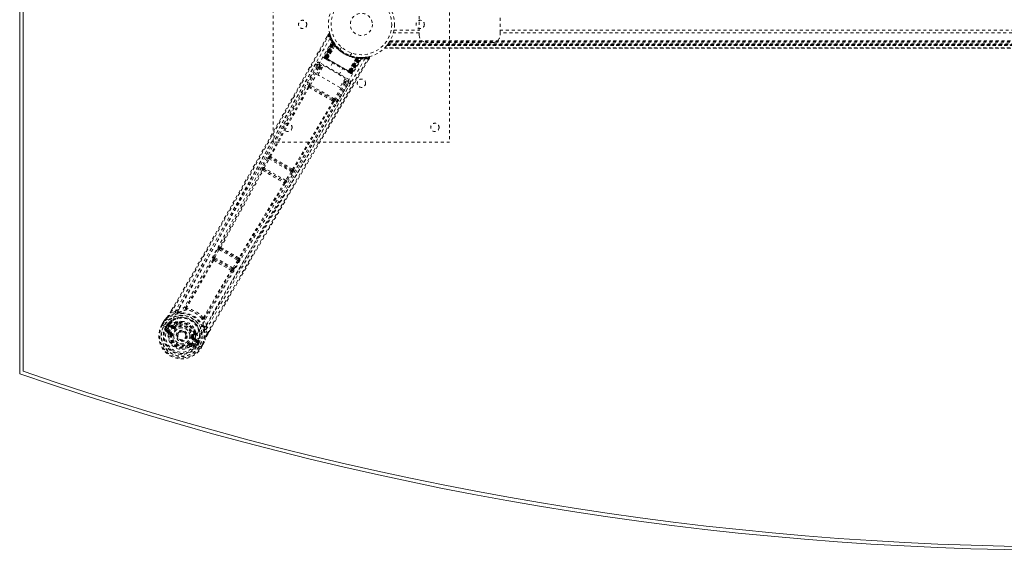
# Model space of a CAD drawing. Header units: inches. Extents: x 7.1 to 78.6, y 22.7 to 58.4.
# Tile 1 of 5: x 7.1 to 40.6, y 22.7 to 40.7. Entities that reach past the tile are written whole.
import ezdxf

# ---------------------------------------------------------------- set-up
doc = ezdxf.new("R2010")
doc.units = ezdxf.units.IN
doc.header["$MEASUREMENT"] = 0
doc.linetypes.add('SLD-Dashed', pattern=[0.075, 0.05, -0.025])
doc.linetypes.add('SLD-Solid', pattern=[0])

msp = doc.modelspace()

# ---------------------------------------------------------------- linework, layer by layer
at = {"color": 7, "linetype": 'SLD-Solid', "lineweight": 15}
for p, q in [((7.09, 28.682), (7.09, 52.432)), ((7.208, 28.767), (7.208, 52.348)), ((7.208, 52.348), (7.208, 28.767))]:
    msp.add_line(p, q, dxfattribs=at)
at = {"color": 7, "linetype": 'SLD-Dashed', "lineweight": 0}
for p, q in [((15.715, 36.557), (15.715, 44.557)), ((21.715, 44.557), (21.715, 36.557)), ((20.68, 40.839), (20.68, 40.276)), ((23.43, 40.276), (23.43, 40.839)), ((17.587, 40.217), (17.546, 40.144)), ((20.68, 40.276), (19.805, 40.276)), ((19.823, 40.36), (20.68, 40.36)), ((20.68, 40.192), (20.68, 40.276)), ((23.43, 40.36), (62.25, 40.36)), ((62.25, 40.276), (23.43, 40.276)), ((23.43, 40.276), (23.43, 40.192)), ((17.444, 39.448), (17.729, 39.983)), ((17.456, 39.442), (17.736, 39.97)), ((17.749, 39.954), (17.472, 39.428)), ((17.472, 39.433), (17.747, 39.951)), ((17.756, 39.912), (17.478, 39.429)), ((17.482, 39.426), (17.759, 39.907)), ((17.49, 39.422), (17.765, 39.899)), ((17.767, 39.895), (17.493, 39.42)), ((17.776, 39.882), (17.506, 39.413)), ((17.509, 39.411), (17.779, 39.879)), ((17.529, 39.399), (17.789, 39.886)), ((17.79, 39.885), (17.531, 39.398)), ((17.736, 39.999), (17.728, 40.012)), ((17.736, 39.97), (17.729, 39.983)), ((17.787, 39.917), (17.747, 39.98)), ((17.789, 39.886), (17.747, 39.951)), ((17.756, 39.912), (17.78, 39.928)), ((17.759, 39.907), (17.756, 39.912)), ((17.759, 39.907), (17.783, 39.923)), ((17.765, 39.899), (17.788, 39.916)), ((17.767, 39.895), (17.791, 39.912)), ((17.776, 39.882), (17.8, 39.899)), ((17.779, 39.879), (17.802, 39.896)), ((17.78, 39.928), (17.783, 39.923)), ((17.788, 39.916), (17.787, 39.917)), ((17.791, 39.912), (17.788, 39.916)), ((17.789, 39.886), (17.79, 39.885)), ((17.8, 39.899), (17.802, 39.896)), ((17.83, 39.859), (17.828, 39.861)), ((66.08, 39.863), (19.6, 39.863)), ((66.077, 39.867), (19.604, 39.867)), ((19.605, 39.869), (66.076, 39.869)), ((19.607, 39.871), (66.074, 39.871)), ((19.623, 39.893), (66.057, 39.893)), ((19.668, 39.959), (66.013, 39.959)), ((19.683, 39.984), (65.997, 39.984)), ((19.694, 40.002), (65.987, 40.002)), ((23.18, 39.942), (20.93, 39.942)), ((17.555, 39.383), (17.813, 39.839)), ((17.814, 39.837), (17.557, 39.383)), ((17.814, 39.837), (17.813, 39.839)), ((18.037, 39.782), (17.989, 39.699)), ((17.989, 39.699), (17.991, 39.697)), ((18.037, 39.782), (18.039, 39.781)), ((18.335, 39.499), (18.383, 39.582)), ((19.5, 39.752), (66.181, 39.752)), ((66.18, 39.752), (19.501, 39.752)), ((19.502, 39.752), (66.179, 39.752)), ((66.167, 39.764), (19.513, 39.764)), ((19.588, 39.847), (19.584, 39.842)), ((66.097, 39.842), (19.584, 39.842)), ((19.584, 39.842), (66.097, 39.842)), ((19.588, 39.847), (66.093, 39.847)), ((19.591, 39.851), (19.589, 39.848)), ((19.589, 39.848), (66.092, 39.848)), ((66.09, 39.851), (19.591, 39.851)), ((19.591, 39.851), (66.09, 39.851)), ((17.223, 39.199), (17.211, 39.186)), ((17.216, 39.192), (17.211, 39.184)), ((17.273, 39.203), (17.401, 39.129)), ((18.293, 38.683), (17.303, 39.255)), ((17.444, 39.448), (17.456, 39.442)), ((17.453, 39.411), (17.456, 39.408)), ((17.457, 39.407), (17.457, 39.407)), ((17.464, 39.404), (17.468, 39.401)), ((17.467, 39.402), (17.476, 39.397)), ((17.472, 39.433), (17.529, 39.399)), ((17.476, 39.397), (17.479, 39.395)), ((18.353, 38.924), (17.482, 39.426)), ((17.483, 39.392), (17.541, 39.359)), ((17.493, 39.42), (18.342, 38.93)), ((17.506, 39.413), (17.509, 39.411)), ((18.326, 38.939), (17.509, 39.411)), ((17.531, 39.398), (17.529, 39.399)), ((17.555, 39.383), (17.557, 39.383)), ((17.734, 39.248), (17.618, 39.046)), ((18.278, 38.967), (18.543, 39.417)), ((18.545, 39.417), (18.279, 38.965)), ((18.304, 38.952), (18.596, 39.42)), ((18.598, 39.419), (18.305, 38.951)), ((18.596, 39.407), (18.326, 38.939)), ((18.329, 38.937), (18.6, 39.407)), ((18.342, 38.93), (18.616, 39.405)), ((18.621, 39.405), (18.345, 38.928)), ((18.63, 39.404), (18.353, 38.924)), ((18.357, 38.921), (18.636, 39.404)), ((18.359, 38.916), (18.675, 39.419)), ((18.363, 38.918), (18.674, 39.416)), ((18.379, 38.909), (18.696, 39.416)), ((18.39, 38.902), (18.712, 39.416)), ((18.545, 39.417), (18.543, 39.417)), ((18.556, 39.441), (18.553, 39.442)), ((18.599, 39.436), (18.596, 39.407)), ((18.596, 39.42), (18.598, 39.419)), ((18.674, 39.416), (18.598, 39.419)), ((18.603, 39.435), (18.6, 39.407)), ((18.603, 39.435), (18.632, 39.433)), ((18.618, 39.434), (18.616, 39.405)), ((18.623, 39.434), (18.618, 39.434)), ((18.623, 39.434), (18.621, 39.405)), ((18.625, 39.433), (18.624, 39.434)), ((18.7, 39.43), (18.625, 39.433)), ((18.632, 39.433), (18.63, 39.404)), ((18.636, 39.404), (18.63, 39.404)), ((18.632, 39.433), (18.638, 39.433)), ((18.638, 39.433), (18.636, 39.404)), ((18.638, 39.433), (18.647, 39.432)), ((18.665, 39.414), (18.661, 39.418)), ((18.712, 39.416), (18.696, 39.416)), ((18.736, 39.43), (18.721, 39.43)), ((18.813, 39.434), (18.742, 39.432)), ((18.953, 39.455), (18.824, 39.436)), ((18.941, 39.337), (18.985, 39.41)), ((18.985, 39.411), (18.959, 39.426)), ((17.21, 39.183), (16.809, 38.474)), ((17.263, 39.09), (16.939, 38.515)), ((16.978, 38.493), (17.302, 39.068)), ((17.211, 39.184), (17.21, 39.182)), ((17.236, 38.844), (17.419, 39.161)), ((17.35, 39.04), (17.302, 39.068)), ((17.372, 39.079), (17.324, 39.107)), ((17.419, 39.161), (18.165, 38.73)), ((17.955, 38.851), (18.072, 39.053)), ((18.265, 38.941), (18.323, 38.908)), ((18.278, 38.967), (18.279, 38.965)), ((18.305, 38.951), (18.304, 38.952)), ((18.305, 38.951), (18.363, 38.918)), ((18.326, 38.939), (18.329, 38.937)), ((18.327, 38.905), (18.33, 38.903)), ((18.338, 38.899), (18.342, 38.897)), ((18.342, 38.897), (18.343, 38.898)), ((18.348, 38.893), (18.348, 38.893)), ((18.349, 38.892), (18.353, 38.891)), ((18.379, 38.909), (18.39, 38.902)), ((17.982, 38.413), (17.236, 38.844)), ((18.132, 38.589), (17.796, 38.021)), ((18.171, 38.566), (17.835, 37.998)), ((17.864, 37.865), (18.277, 38.566)), ((18.165, 38.73), (17.982, 38.413)), ((18.096, 38.61), (18.132, 38.589)), ((18.118, 38.649), (18.155, 38.628)), ((18.147, 38.698), (18.263, 38.631)), ((18.277, 38.566), (18.278, 38.568)), ((18.278, 38.568), (18.283, 38.576)), ((18.28, 38.569), (18.285, 38.586)), ((16.931, 38.416), (16.973, 38.391)), ((17.005, 38.427), (16.964, 38.45)), ((17.796, 38.021), (16.978, 38.493)), ((17.725, 38.011), (17.005, 38.427)), ((17.711, 37.965), (17.753, 37.941)), ((17.767, 37.987), (17.725, 38.011)), ((21.715, 36.557), (15.715, 36.557)), ((15.536, 36.01), (15.369, 35.699)), ((15.408, 35.678), (15.575, 35.989)), ((15.575, 35.989), (16.329, 35.553)), ((15.593, 36.083), (15.587, 36.084)), ((15.604, 36.024), (15.61, 36.023)), ((16.345, 35.596), (15.604, 36.024)), ((15.335, 35.615), (15.336, 35.614)), ((15.397, 35.632), (15.397, 35.632)), ((15.397, 35.632), (16.109, 35.221)), ((16.143, 35.254), (15.408, 35.678)), ((16.329, 35.553), (16.143, 35.254)), ((16.367, 35.53), (16.181, 35.23)), ((16.341, 35.601), (16.345, 35.596)), ((16.406, 35.611), (16.402, 35.617)), ((16.109, 35.221), (16.109, 35.221)), ((16.124, 35.159), (16.125, 35.159)), ((13.835, 32.925), (13.691, 32.651)), ((13.73, 32.631), (13.874, 32.904)), ((13.874, 32.904), (14.508, 32.538)), ((13.901, 32.995), (13.888, 32.998)), ((13.905, 32.938), (13.918, 32.935)), ((14.522, 32.582), (13.905, 32.938)), ((13.662, 32.564), (13.662, 32.563)), ((13.691, 32.651), (13.676, 32.621)), ((13.724, 32.582), (13.723, 32.583)), ((13.723, 32.583), (14.305, 32.247)), ((14.343, 32.277), (13.73, 32.631)), ((14.508, 32.538), (14.343, 32.277)), ((14.546, 32.514), (14.381, 32.253)), ((14.513, 32.592), (14.522, 32.582)), ((14.573, 32.607), (14.582, 32.597)), ((14.305, 32.247), (14.304, 32.247)), ((14.319, 32.184), (14.32, 32.184)), ((14.381, 32.253), (14.362, 32.225)), ((12.211, 30.766), (12.256, 30.843)), ((12.257, 30.843), (12.213, 30.766)), ((12.379, 30.804), (12.486, 30.871)), ((12.379, 30.804), (12.238, 30.752)), ((11.925, 30.355), (11.983, 30.456)), ((11.984, 30.455), (11.925, 30.353)), ((11.925, 30.355), (11.928, 30.353)), ((11.928, 30.353), (11.974, 30.326)), ((12.009, 30.441), (11.951, 30.341)), ((11.974, 30.326), (11.994, 30.315)), ((11.986, 30.459), (11.983, 30.456)), ((11.994, 30.315), (11.999, 30.312)), ((11.999, 30.312), (12.129, 30.237)), ((12.041, 30.149), (12.133, 30.069)), ((12.056, 30.28), (12.092, 30.343)), ((12.056, 30.28), (12.056, 30.28)), ((12.117, 30.327), (12.082, 30.266)), ((12.087, 30.263), (12.082, 30.266)), ((12.176, 30.089), (12.086, 30.165)), ((12.086, 30.165), (12.187, 30.107)), ((12.126, 30.33), (12.087, 30.263)), ((12.092, 30.343), (12.093, 30.343)), ((12.117, 30.327), (12.093, 30.343)), ((12.101, 30.191), (12.202, 30.133)), ((12.118, 30.327), (12.132, 30.341)), ((12.132, 30.341), (12.126, 30.33)), ((12.13, 30.237), (12.129, 30.237)), ((12.154, 30.361), (12.15, 30.359)), ((12.263, 30.238), (12.15, 30.303)), ((12.154, 30.361), (12.169, 30.365)), ((12.165, 30.329), (12.29, 30.286)), ((12.278, 30.264), (12.165, 30.329)), ((12.169, 30.365), (12.169, 30.365)), ((12.169, 30.365), (12.169, 30.365)), ((12.279, 30.326), (12.169, 30.365)), ((12.29, 30.286), (12.278, 30.264)), ((12.346, 30.287), (12.358, 30.294)), ((12.358, 30.294), (12.376, 30.271)), ((12.434, 30.421), (12.423, 30.402)), ((12.452, 30.405), (12.441, 30.386)), ((12.454, 30.442), (12.473, 30.451)), ((13.441, 30.32), (13.437, 30.193)), ((13.462, 30.045), (13.437, 30.193)), ((12.176, 30.089), (12.187, 30.107)), ((12.206, 30.021), (12.207, 30.031)), ((12.23, 30.018), (12.206, 30.021)), ((12.464, 30.042), (12.468, 30.049)), ((12.468, 30.049), (12.476, 30.062)), ((12.976, 29.924), (13.005, 29.92)), ((13.005, 29.92), (13.006, 29.907)), ((13.117, 29.745), (13.005, 29.81)), ((13.033, 29.857), (13.02, 29.836)), ((13.132, 29.771), (13.02, 29.836)), ((13.033, 29.857), (13.132, 29.771)), ((13.044, 30.038), (13.055, 30.057)), ((13.078, 30.05), (13.067, 30.031)), ((13.162, 29.792), (13.073, 29.868)), ((13.084, 30.098), (13.086, 30.078)), ((13.487, 30.03), (13.537, 30.118)), ((13.487, 30.029), (13.538, 30.117)), ((12.845, 29.653), (12.831, 29.672)), ((12.853, 29.658), (12.845, 29.653)), ((12.881, 29.605), (12.845, 29.653)), ((12.919, 29.66), (12.929, 29.678)), ((13.03, 29.62), (12.919, 29.66)), ((12.923, 29.612), (13.038, 29.573)), ((12.929, 29.678), (13.03, 29.62)), ((12.944, 29.704), (13.045, 29.646)), ((13.071, 29.694), (13.201, 29.619)), ((13.153, 29.737), (13.114, 29.669)), ((13.114, 29.669), (13.119, 29.667)), ((13.119, 29.667), (13.154, 29.728)), ((13.181, 29.714), (13.145, 29.652)), ((13.159, 29.748), (13.153, 29.737)), ((13.154, 29.729), (13.159, 29.748)), ((13.181, 29.715), (13.154, 29.728)), ((13.162, 29.792), (13.165, 29.778)), ((13.166, 29.772), (13.165, 29.777)), ((13.181, 29.715), (13.181, 29.714)), ((13.201, 29.619), (13.206, 29.616)), ((13.206, 29.616), (13.226, 29.604)), ((13.226, 29.604), (13.271, 29.577)), ((13.25, 29.591), (13.307, 29.691)), ((13.271, 29.577), (13.275, 29.575)), ((13.274, 29.575), (13.332, 29.677)), ((13.275, 29.575), (13.333, 29.677)), ((13.333, 29.677), (13.335, 29.68))]:
    msp.add_line(p, q, dxfattribs=at)
at = {"color": 7, "linetype": 'SLD-Dashed', "lineweight": 0, "flags": 128}
for points in [[(12.238, 30.752), (12.608, 31.391), (12.998, 32.067), (13.407, 32.781), (13.837, 33.532), (14.232, 34.224), (14.642, 34.945), (14.736, 35.111), (14.831, 35.278), (14.926, 35.447), (14.992, 35.563), (15.056, 35.676), (15.123, 35.794), (15.192, 35.917), (15.416, 36.312), (15.664, 36.751), (15.937, 37.235), (16.11, 37.541), (16.293, 37.865), (16.491, 38.215), (16.676, 38.543), (16.917, 38.97), (17.131, 39.349), (17.319, 39.681), (17.48, 39.966), (17.614, 40.202)], [(12.256, 30.843), (13.568, 33.12), (14.912, 35.483), (16.25, 37.85), (17.587, 40.217)], [(17.587, 40.217), (17.588, 40.217), (17.589, 40.216), (17.595, 40.213), (17.603, 40.208), (17.608, 40.205), (17.614, 40.203)], [(17.639, 40.211), (17.635, 40.217), (17.629, 40.224), (17.622, 40.228), (17.615, 40.231), (17.607, 40.231), (17.6, 40.229), (17.594, 40.225), (17.589, 40.219)], [(17.614, 40.203), (17.624, 40.206), (17.634, 40.209), (17.64, 40.211), (17.642, 40.212)], [(19.823, 40.364), (19.823, 40.361), (19.823, 40.36)], [(17.643, 40.077), (16.853, 38.697), (16.074, 37.311), (15.307, 35.922), (14.549, 34.532), (13.955, 33.444), (13.357, 32.362), (12.75, 31.291), (12.13, 30.237)], [(17.732, 40.002), (17.732, 39.989), (17.729, 39.975)], [(17.732, 39.988), (17.73, 39.983), (17.729, 39.982)], [(17.75, 39.958), (17.748, 39.953), (17.747, 39.951)], [(17.756, 39.964), (17.76, 39.958), (17.78, 39.928)], [(17.159, 39.216), (16.974, 38.888), (16.763, 38.515), (16.533, 38.106), (16.324, 37.736), (16.214, 37.542), (16.105, 37.348), (15.995, 37.154), (15.871, 36.934), (15.746, 36.712), (15.624, 36.497), (15.377, 36.058), (15.146, 35.651), (14.934, 35.275), (14.725, 34.907), (14.484, 34.481), (14.068, 33.75), (13.648, 33.013), (13.213, 32.251), (12.787, 31.511), (12.379, 30.804)], [(18.713, 39.395), (17.914, 38.025), (17.104, 36.662), (16.285, 35.308), (15.46, 33.961), (14.814, 32.906), (14.176, 31.85), (13.554, 30.791), (12.954, 29.727)], [(18.835, 39.389), (18.035, 38.014), (17.224, 36.647), (16.405, 35.288), (15.581, 33.937), (14.935, 32.878), (14.297, 31.819), (13.673, 30.759), (13.07, 29.694)], [(13.462, 30.045), (13.868, 30.75), (14.293, 31.485), (14.737, 32.249), (15.141, 32.942), (15.403, 33.389), (15.677, 33.857), (15.964, 34.345), (16.249, 34.831), (16.497, 35.251), (16.825, 35.809), (17.175, 36.402), (17.545, 37.03), (17.889, 37.612), (18.959, 39.426)], [(13.538, 30.117), (14.849, 32.382), (16.222, 34.725), (17.604, 37.07), (18.985, 39.411)], [(17.303, 39.255), (17.292, 39.235), (17.282, 39.219), (17.276, 39.207), (17.273, 39.203)], [(17.324, 39.107), (17.279, 39.166), (17.273, 39.203)], [(17.478, 39.429), (17.465, 39.436), (17.454, 39.443), (17.447, 39.447), (17.444, 39.448)], [(17.456, 39.442), (17.459, 39.44), (17.466, 39.436), (17.477, 39.429), (17.49, 39.422)], [(17.472, 39.433), (17.469, 39.426), (17.469, 39.424)], [(17.469, 39.401), (17.469, 39.401), (17.47, 39.4), (17.472, 39.4), (17.476, 39.398)], [(17.506, 39.413), (17.499, 39.417), (17.492, 39.421), (17.486, 39.424), (17.481, 39.427), (17.476, 39.43), (17.473, 39.431), (17.472, 39.432), (17.472, 39.433)], [(17.482, 39.393), (17.483, 39.392), (17.484, 39.392)], [(17.531, 39.398), (17.529, 39.388), (17.53, 39.377)], [(17.555, 39.383), (17.535, 39.378), (17.53, 39.377)], [(17.543, 39.358), (17.721, 39.255), (17.903, 39.15), (18.084, 39.045), (18.263, 38.942)], [(17.557, 39.383), (17.736, 39.28), (17.917, 39.175), (18.099, 39.07), (18.278, 38.967)], [(18.982, 39.412), (18.984, 39.42), (18.985, 39.428), (18.984, 39.436), (18.981, 39.443), (18.976, 39.45), (18.97, 39.454), (18.963, 39.456), (18.955, 39.455)], [(17.211, 39.186), (15.644, 36.409), (14.072, 33.636), (12.486, 30.871)], [(17.211, 39.186), (17.217, 39.149), (17.263, 39.09)], [(17.302, 39.068), (17.288, 39.076), (17.276, 39.083), (17.267, 39.088), (17.263, 39.09)], [(17.324, 39.107), (17.324, 39.106), (17.322, 39.104), (17.32, 39.1), (17.317, 39.095), (17.314, 39.089), (17.31, 39.083), (17.306, 39.076), (17.302, 39.068)], [(18.279, 38.965), (18.284, 38.945), (18.286, 38.941)], [(18.286, 38.941), (18.296, 38.945), (18.304, 38.952)], [(18.363, 38.918), (18.363, 38.918), (18.361, 38.919), (18.358, 38.921), (18.354, 38.923), (18.349, 38.926), (18.343, 38.93), (18.336, 38.933), (18.329, 38.937)], [(18.33, 38.903), (18.333, 38.902), (18.336, 38.9), (18.338, 38.899), (18.338, 38.899)], [(18.331, 38.905), (18.334, 38.902), (18.336, 38.901), (18.337, 38.9), (18.337, 38.9)], [(18.345, 38.928), (18.358, 38.921), (18.368, 38.915), (18.376, 38.91), (18.379, 38.909)], [(18.39, 38.902), (18.388, 38.903), (18.381, 38.908), (18.37, 38.914), (18.357, 38.921)], [(13.437, 30.193), (13.807, 30.834), (14.194, 31.502), (14.598, 32.196), (14.984, 32.857), (15.376, 33.526), (15.769, 34.196), (16.153, 34.847), (16.521, 35.472), (16.864, 36.054), (17.249, 36.705), (17.61, 37.317), (17.964, 37.917), (18.331, 38.539)], [(13.441, 30.32), (15.043, 33.075), (16.659, 35.823), (18.28, 38.569)], [(18.155, 38.628), (18.154, 38.627), (18.153, 38.624), (18.151, 38.621), (18.148, 38.616), (18.145, 38.61), (18.141, 38.603), (18.137, 38.596), (18.132, 38.589)], [(18.171, 38.566), (18.167, 38.568), (18.158, 38.573), (18.146, 38.581), (18.132, 38.589)], [(18.263, 38.631), (18.229, 38.618), (18.155, 38.628)], [(18.171, 38.566), (18.245, 38.556), (18.276, 38.568)], [(18.263, 38.631), (18.266, 38.636), (18.273, 38.647), (18.282, 38.664), (18.293, 38.683)], [(16.903, 38.434), (16.244, 37.26), (15.593, 36.083)], [(15.621, 36.064), (16.272, 37.242), (16.931, 38.416)], [(16.978, 38.493), (16.964, 38.501), (16.952, 38.508), (16.943, 38.513), (16.939, 38.515)], [(17.711, 37.965), (17.527, 38.071), (17.342, 38.178), (17.156, 38.285), (16.973, 38.391)], [(17.725, 38.011), (17.548, 38.113), (17.37, 38.216), (17.187, 38.322), (17.005, 38.427)], [(17.753, 37.941), (17.065, 36.784), (16.371, 35.632)], [(17.782, 37.926), (17.095, 36.769), (16.402, 35.617)], [(17.767, 37.987), (17.779, 37.975), (17.785, 37.963)], [(17.835, 37.998), (17.831, 38), (17.822, 38.005), (17.81, 38.013), (17.796, 38.021)], [(16.081, 37.094), (15.385, 35.828), (14.631, 34.44), (14.039, 33.353), (13.444, 32.273), (12.838, 31.204), (12.217, 30.152)], [(15.575, 35.989), (15.568, 35.993), (15.561, 35.996), (15.554, 36), (15.549, 36.003), (15.544, 36.006), (15.54, 36.008), (15.537, 36.009), (15.536, 36.01)], [(15.336, 35.614), (14.618, 34.302), (13.901, 32.995)], [(13.93, 32.973), (14.647, 34.281), (15.364, 35.595)], [(15.369, 35.699), (15.354, 35.669), (15.353, 35.667)], [(15.408, 35.678), (15.401, 35.682), (15.394, 35.686), (15.388, 35.689), (15.382, 35.692), (15.377, 35.695), (15.373, 35.697), (15.37, 35.698), (15.369, 35.699)], [(16.367, 35.53), (16.366, 35.531), (16.363, 35.532), (16.359, 35.535), (16.354, 35.538), (16.349, 35.541), (16.343, 35.545), (16.336, 35.549), (16.329, 35.553)], [(16.093, 35.174), (15.314, 33.896), (14.54, 32.621)], [(16.13, 35.178), (16.13, 35.176), (16.124, 35.159)], [(16.181, 35.23), (16.18, 35.231), (16.177, 35.233), (16.173, 35.235), (16.169, 35.238), (16.163, 35.241), (16.157, 35.245), (16.15, 35.249), (16.143, 35.254)], [(16.181, 35.23), (16.163, 35.202), (16.162, 35.2)], [(16.124, 35.159), (15.346, 33.881), (14.573, 32.607)], [(13.874, 32.904), (13.867, 32.908), (13.86, 32.911), (13.854, 32.915), (13.848, 32.918), (13.843, 32.92), (13.839, 32.922), (13.836, 32.924), (13.835, 32.925)], [(13.874, 32.904), (13.878, 32.912), (13.882, 32.919), (13.891, 32.93), (13.899, 32.937), (13.905, 32.938)], [(13.662, 32.564), (13.206, 31.751), (12.742, 30.946)], [(13.691, 32.541), (13.234, 31.728), (12.77, 30.923)], [(13.73, 32.631), (13.723, 32.634), (13.716, 32.638), (13.71, 32.641), (13.704, 32.644), (13.699, 32.647), (13.695, 32.649), (13.692, 32.65), (13.691, 32.651)], [(14.522, 32.582), (14.524, 32.576), (14.522, 32.566), (14.517, 32.552), (14.513, 32.545), (14.508, 32.538)], [(14.546, 32.514), (14.544, 32.515), (14.541, 32.517), (14.538, 32.519), (14.533, 32.522), (14.527, 32.526), (14.521, 32.53), (14.515, 32.534), (14.508, 32.538)], [(13.344, 30.591), (13.81, 31.396), (14.285, 32.198)], [(14.319, 32.184), (13.844, 31.383), (13.379, 30.579)], [(14.343, 32.277), (14.338, 32.27), (14.333, 32.263), (14.322, 32.253), (14.312, 32.247), (14.308, 32.246), (14.306, 32.247), (14.305, 32.247)], [(14.381, 32.253), (14.377, 32.256), (14.368, 32.261), (14.356, 32.269), (14.343, 32.277)], [(12.736, 30.94), (12.608, 30.914), (12.486, 30.871)], [(12.736, 30.94), (12.732, 30.93), (12.732, 30.92), (12.734, 30.912), (12.739, 30.905), (12.746, 30.901), (12.755, 30.901), (12.764, 30.903), (12.773, 30.908)], [(12.77, 30.923), (12.769, 30.921), (12.768, 30.919), (12.769, 30.915), (12.773, 30.908)], [(11.983, 30.456), (12.042, 30.532), (12.093, 30.589)], [(12.1, 30.597), (12.047, 30.538), (11.986, 30.459)], [(12.1, 30.597), (12.096, 30.594), (12.093, 30.589)], [(12.395, 30.748), (12.246, 30.691), (12.1, 30.597)], [(12.238, 30.752), (12.233, 30.755), (12.227, 30.758), (12.222, 30.761), (12.218, 30.763), (12.214, 30.765), (12.212, 30.766), (12.211, 30.766), (12.211, 30.766)], [(12.542, 30.782), (12.535, 30.78), (12.522, 30.777)], [(13.33, 30.586), (13.338, 30.587), (13.342, 30.588), (13.343, 30.589), (13.344, 30.591)], [(13.33, 30.586), (13.33, 30.576), (13.333, 30.567), (13.338, 30.56), (13.344, 30.556), (13.353, 30.555), (13.361, 30.557), (13.369, 30.562), (13.376, 30.57)], [(13.441, 30.32), (13.418, 30.447), (13.376, 30.57)], [(11.951, 30.341), (11.945, 30.344), (11.94, 30.347), (11.935, 30.35), (11.931, 30.352), (11.928, 30.353), (11.925, 30.355), (11.924, 30.355), (11.925, 30.355)], [(11.983, 30.456), (11.983, 30.456), (11.984, 30.455), (11.986, 30.454), (11.989, 30.452), (11.993, 30.45), (11.998, 30.447), (12.004, 30.444), (12.009, 30.441)], [(11.986, 30.459), (11.986, 30.459), (11.988, 30.458), (11.99, 30.456), (11.993, 30.453), (11.997, 30.451), (12.001, 30.448), (12.005, 30.444), (12.009, 30.441)], [(12.055, 30.197), (12.078, 30.199), (12.101, 30.191)], [(12.082, 30.266), (12.079, 30.267), (12.073, 30.271), (12.065, 30.275), (12.056, 30.28)], [(12.101, 30.191), (12.098, 30.186), (12.095, 30.181), (12.092, 30.177), (12.09, 30.173), (12.088, 30.17), (12.087, 30.167), (12.086, 30.166), (12.086, 30.165)], [(12.117, 30.327), (12.118, 30.327), (12.118, 30.327)], [(12.15, 30.303), (12.136, 30.315), (12.126, 30.33)], [(12.165, 30.329), (12.165, 30.328), (12.164, 30.327), (12.163, 30.324), (12.161, 30.321), (12.158, 30.317), (12.156, 30.313), (12.153, 30.308), (12.15, 30.303)], [(12.954, 29.727), (12.91, 29.662), (12.853, 29.608), (12.784, 29.567), (12.707, 29.541), (12.625, 29.531), (12.542, 29.537), (12.461, 29.558), (12.385, 29.593), (12.316, 29.641), (12.258, 29.701), (12.211, 29.77), (12.179, 29.846), (12.163, 29.925), (12.164, 30.005), (12.182, 30.082), (12.216, 30.152)], [(12.263, 30.238), (12.265, 30.243), (12.268, 30.248), (12.271, 30.252), (12.273, 30.256), (12.275, 30.26), (12.276, 30.262), (12.277, 30.264), (12.278, 30.264)], [(12.314, 30.332), (12.294, 30.324), (12.279, 30.326)], [(12.423, 30.402), (12.371, 30.374), (12.314, 30.332)], [(12.394, 30.247), (12.391, 30.251), (12.387, 30.256), (12.384, 30.26), (12.381, 30.263), (12.379, 30.266), (12.377, 30.268), (12.376, 30.27), (12.376, 30.271)], [(12.625, 30.463), (12.568, 30.465), (12.473, 30.451)], [(13.084, 30.098), (13.049, 30.188), (13.018, 30.236)], [(13.342, 30.303), (13.338, 30.316), (13.336, 30.324)], [(13.38, 30.179), (13.406, 30.022), (13.397, 29.849)], [(12.202, 30.133), (12.199, 30.128), (12.196, 30.123), (12.193, 30.118), (12.191, 30.115), (12.189, 30.111), (12.188, 30.109), (12.187, 30.107), (12.187, 30.107)], [(12.26, 30.015), (12.254, 30.015), (12.249, 30.016), (12.244, 30.017), (12.239, 30.017), (12.236, 30.018), (12.233, 30.018), (12.231, 30.018), (12.23, 30.018)], [(12.947, 29.928), (12.952, 29.927), (12.958, 29.926), (12.963, 29.926), (12.967, 29.925), (12.971, 29.924), (12.974, 29.924), (12.976, 29.924), (12.976, 29.924)], [(13.005, 29.92), (13.013, 29.986), (13.012, 30.041)], [(13.005, 29.81), (13.008, 29.815), (13.011, 29.819), (13.013, 29.824), (13.016, 29.828), (13.017, 29.831), (13.019, 29.833), (13.02, 29.835), (13.02, 29.836)], [(13.067, 30.031), (13.068, 29.971), (13.06, 29.901)], [(13.06, 29.901), (13.063, 29.879), (13.073, 29.868)], [(13.333, 29.677), (13.369, 29.765), (13.393, 29.838)], [(13.335, 29.68), (13.369, 29.762), (13.397, 29.849)], [(13.393, 29.838), (13.396, 29.843), (13.397, 29.849)], [(13.487, 30.029), (13.488, 30.029), (13.487, 30.03), (13.485, 30.031), (13.482, 30.033), (13.478, 30.036), (13.473, 30.039), (13.468, 30.042), (13.462, 30.045)], [(12.813, 29.696), (12.816, 29.691), (12.819, 29.687), (12.823, 29.683), (12.825, 29.679), (12.828, 29.676), (12.829, 29.674), (12.83, 29.672), (12.831, 29.672)], [(12.944, 29.704), (12.941, 29.699), (12.939, 29.694), (12.936, 29.69), (12.934, 29.686), (12.932, 29.683), (12.93, 29.68), (12.93, 29.679), (12.929, 29.678)], [(13.03, 29.62), (13.03, 29.62), (13.031, 29.622), (13.033, 29.624), (13.035, 29.628), (13.037, 29.631), (13.039, 29.636), (13.042, 29.641), (13.045, 29.646)], [(13.045, 29.646), (13.063, 29.63), (13.073, 29.609)], [(13.117, 29.745), (13.12, 29.75), (13.123, 29.755), (13.126, 29.759), (13.128, 29.763), (13.13, 29.766), (13.131, 29.769), (13.132, 29.77), (13.132, 29.771)], [(13.153, 29.737), (13.135, 29.738), (13.117, 29.745)], [(13.154, 29.729), (13.154, 29.728), (13.154, 29.728)], [(13.275, 29.575), (13.275, 29.575), (13.274, 29.576), (13.272, 29.577), (13.269, 29.579), (13.265, 29.581), (13.261, 29.584), (13.255, 29.588), (13.25, 29.591)], [(13.335, 29.68), (13.334, 29.681), (13.332, 29.681), (13.33, 29.682), (13.326, 29.684), (13.322, 29.685), (13.317, 29.687), (13.312, 29.689), (13.307, 29.691)], [(13.307, 29.691), (13.313, 29.688), (13.318, 29.685), (13.323, 29.682), (13.327, 29.68), (13.33, 29.678), (13.332, 29.677), (13.333, 29.676), (13.333, 29.677)]]:
    msp.add_lwpolyline(points, dxfattribs=at)
at = {"color": 7, "linetype": 'SLD-Dashed', "lineweight": 0}
for centre, radius in [((18.715, 40.557), 1.125), ((18.715, 40.557), 1.03), ((18.715, 40.557), 0.375), ((16.715, 40.557), 0.14), ((20.715, 40.557), 0.14), ((18.715, 38.557), 0.141), ((16.215, 37.057), 0.141), ((21.215, 37.057), 0.141), ((12.603, 29.971), 0.7), ((12.603, 29.971), 0.69), ((12.603, 29.971), 0.623), ((12.603, 29.971), 0.32), ((12.603, 29.971), 0.275), ((12.603, 29.971), 0.188), ((12.603, 29.971), 0.156), ((12.603, 29.971), 0.142), ((12.603, 29.971), 0.14), ((12.603, 29.971), 0.138)]:
    msp.add_circle(centre, radius, dxfattribs=at)
for centre, radius, start, end in [((17.614, 40.203), 0.03, 17.8488, 150.5298), ((18.728, 40.59), 1.2, 198.106, 205.335), ((18.715, 40.558), 1.158, 197.8714, 282.1369), ((18.708, 40.554), 1.119, 197.8923, 205.3649), ((20.93, 40.192), 0.25, 180, 270), ((23.18, 40.192), 0.25, 270, 360), ((151.815, -37.756), 155.003, 149.90233, 151.10005), ((17.669, 40.062), 0.03, 25.9261, 149.737), ((18.821, 40.768), 1.366, 210.4188, 215.5465), ((18.716, 40.558), 1.128, 205.3443, 210.4722), ((17.739, 39.943), 0.0429, 84.1705, 132.9903), ((18.731, 40.585), 1.19, 210.8799, 269.12), ((17.702, 39.998), 0.03, 331.987, 28.9253), ((18.75, 40.577), 1.167, 208.9446, 209.7943), ((17.667, 39.976), 0.0707, 1.4541, 28.8917), ((18.521, 40.245), 0.834, 198.2483, 203.5361), ((18.737, 40.572), 1.156, 209.9276, 213.9533), ((17.71, 39.984), 0.0299, 331.9096, 29.6979), ((18.582, 40.48), 0.974, 209.6422, 212.5023), ((18.5, 40.234), 0.808, 199.0828, 204.4609), ((18.715, 40.557), 1.128, 210.4734, 269.5266), ((17.721, 39.965), 0.03, 346.8686, 31.2468), ((17.721, 39.965), 0.0299, 331.811, 30.7402), ((18.714, 40.556), 1.125, 210.776, 215.7123), ((18.503, 40.231), 0.806, 200.3442, 205.6393), ((18.715, 40.556), 1.155, 214.2141, 265.7859), ((18.715, 40.556), 1.155, 214.9105, 265.0895), ((18.715, 40.556), 1.155, 215.8866, 264.1134), ((17.763, 39.901), 0.0297, 331.4767, 34.4842), ((17.763, 39.899), 0.0297, 331.4762, 34.556), ((18.455, 40.192), 0.733, 204.7564, 208.767), ((17.798, 39.867), 0.0311, 298.3238, 349.646), ((17.797, 39.868), 0.0345, 298.9606, 345.1551), ((18.332, 40.86), 1.613, 321.3051, 322.2089), ((18.758, 40.526), 1.072, 322.1633, 323.8511), ((18.716, 40.557), 1.124, 322.2613, 329.3855), ((18.697, 40.526), 1.12, 217.9256, 262.0745), ((18.717, 40.555), 1.122, 314.3071, 315.1815), ((17.251, 39.164), 0.105, 59.9149, 150.6379), ((15.759, 36.705), 2.875, 59.6434, 60.8393), ((17.251, 39.164), 0.045, 60.0223, 127.9877), ((17.471, 39.434), 0.03, 151.9891, 240.0024), ((17.472, 39.434), 0.0305, 152.359, 219.3771), ((17.482, 39.428), 0.03, 151.9832, 216.5656), ((17.483, 39.429), 0.0315, 207.953, 240.6799), ((17.426, 39.299), 0.113, 70.0678, 74.0084), ((18.187, 39.016), 0.821, 149.7704, 151.6389), ((17.498, 39.418), 0.03, 151.9304, 239.9361), ((17.833, 39.216), 0.409, 149.0014, 153.059), ((17.852, 39.205), 0.423, 149.0463, 152.969), ((17.856, 39.203), 0.423, 149.0461, 152.9691), ((17.882, 39.187), 0.439, 149.0714, 152.8487), ((17.89, 39.183), 0.445, 149.0955, 152.8245), ((17.556, 39.385), 0.0299, 151.805, 239.8072), ((17.556, 39.381), 0.0265, 188.3637, 239.3818), ((18.577, 39.417), 0.0345, 134.8287, 181.0503), ((18.576, 39.418), 0.031, 130.2212, 181.6934), ((18.529, 40.149), 0.733, 271.2394, 275.2435), ((18.692, 40.299), 0.868, 263.5576, 265.483), ((18.621, 39.404), 0.0297, 85.4518, 148.5212), ((18.623, 39.404), 0.0297, 85.5277, 148.523), ((18.538, 40.217), 0.812, 274.3826, 279.6348), ((18.604, 39.327), 0.109, 61.2506, 90.4784), ((18.543, 40.207), 0.806, 275.5317, 280.9228), ((18.541, 40.238), 0.839, 276.4803, 281.7349), ((18.622, 39.294), 0.137, 59.4081, 83.5136), ((18.7, 39.4), 0.0299, 89.2508, 148.1949), ((18.721, 39.4), 0.0299, 90.2993, 148.1004), ((18.716, 40.271), 0.841, 268.7967, 270.3458), ((18.715, 40.557), 1.128, 269.5268, 274.6573), ((18.671, 39.405), 0.0429, 347.0123, 35.8235), ((18.737, 39.4), 0.03, 91.078, 148.0143), ((18.845, 40.752), 1.364, 264.4492, 269.5851), ((18.716, 40.55), 1.12, 274.6371, 282.1027), ((18.809, 39.404), 0.03, 330.2579, 94.079), ((18.737, 40.59), 1.206, 274.6776, 281.8747), ((18.959, 39.426), 0.03, 329.4662, 102.1552), ((18.895, 39.427), 0.0641, 358.6853, 25.7235), ((17.302, 39.068), 0.0451, 60.4254, 150.3587), ((18.276, 38.965), 0.0266, 240.8018, 291.4479), ((18.28, 38.967), 0.0299, 240.1856, 328.2068), ((17.939, 39.154), 0.443, 327.1727, 330.9188), ((17.943, 39.152), 0.442, 327.1638, 330.9176), ((18.336, 38.94), 0.0353, 231.8086, 320.6813), ((18.338, 38.934), 0.03, 240.0619, 328.0701), ((17.973, 39.135), 0.422, 327.0368, 330.968), ((17.599, 39.355), 0.86, 328.4319, 330.2162), ((17.997, 39.121), 0.406, 326.9191, 331.0023), ((18.354, 38.926), 0.0315, 239.3108, 272.3699), ((18.265, 38.806), 0.121, 45.9185, 49.5332), ((18.353, 38.925), 0.03, 263.5035, 328.0123), ((18.365, 38.918), 0.03, 240.0042, 328.0057), ((18.364, 38.919), 0.0305, 260.709, 327.6506), ((18.132, 38.589), 0.0451, 329.6191, 59.5703), ((18.241, 38.592), 0.045, 352.0087, 59.979), ((16.862, 36.078), 2.866, 59.1602, 60.3596), ((18.241, 38.592), 0.105, 329.3649, 60.0824), ((17.182, 38.359), 0.289, 147.3509, 165.0217), ((16.942, 38.41), 0.0456, 61.9227, 149.0028), ((17.054, 38.643), 0.258, 234.2231, 241.5545), ((16.999, 38.384), 0.075, 118.0029, 154.808), ((17.041, 38.448), 0.0772, 144.5316, 178.3888), ((17.034, 38.368), 0.0652, 116.4357, 159.4401), ((17.66, 38.007), 0.0652, 320.5354, 3.5538), ((17.691, 37.985), 0.0757, 325.357, 1.8308), ((17.888, 38.162), 0.258, 238.4468, 245.7712), ((17.726, 38.053), 0.0773, 301.6194, 335.4635), ((17.578, 38.131), 0.289, 314.9816, 332.6476), ((17.75, 37.947), 0.0384, 327.0783, 25.3609), ((15.74, 35.924), 0.222, 133.6406, 157.1203), ((15.633, 35.971), 0.0601, 118.602, 163.0939), ((15.627, 36.063), 0.0451, 151.9434, 239.4429), ((15.633, 36.062), 0.0451, 151.9646, 239.4273), ((15.682, 36.185), 0.135, 228.8577, 243.2857), ((15.667, 36.03), 0.057, 142.6088, 186.4898), ((-0.544, 7.199), 33.042, 59.2678, 60.7322), ((-2.075, 4.548), 36.145, 59.3137, 60.6863), ((15.453, 35.605), 0.118, 147.9873, 175.3644), ((15.375, 35.593), 0.0451, 60.6307, 151.6294), ((15.375, 35.593), 0.0451, 60.6375, 151.6265), ((15.419, 35.705), 0.123, 227.6631, 243.6565), ((15.429, 35.57), 0.0697, 116.9366, 159.0794), ((32.508, 64.447), 33.562, 239.2811, 240.7189), ((15.459, 35.642), 0.0626, 144.4801, 188.4592), ((32.426, 64.304), 33.348, 239.2944, 240.7056), ((16.285, 35.595), 0.0601, 316.8908, 1.4082), ((16.319, 35.653), 0.0567, 293.3777, 337.5236), ((16.364, 35.64), 0.0451, 240.5771, 328.0305), ((16.367, 35.635), 0.0451, 240.5579, 328.0579), ((16.19, 35.664), 0.222, 322.8781, 346.3611), ((16.446, 35.745), 0.136, 236.7375, 251.115), ((16.039, 35.218), 0.0697, 320.9199, 3.0616), ((16.162, 35.278), 0.125, 236.4462, 252.2339), ((16.086, 35.279), 0.0626, 291.5386, 335.5223), ((16.087, 35.184), 0.0433, 352.7799, 60.2189), ((16.086, 35.182), 0.0451, 328.3764, 59.3657), ((16.058, 35.256), 0.118, 304.6432, 332.0161), ((13.989, 32.867), 0.165, 127.6299, 159.4089), ((13.928, 32.977), 0.0451, 152.4845, 239.1377), ((13.941, 32.974), 0.0451, 152.6065, 239.0988), ((13.97, 33.056), 0.092, 221.4697, 243.9854), ((13.979, 32.937), 0.0612, 143.9367, 181.5353), ((-2.228, 4.283), 32.888, 59.4019, 60.598), ((-4.283, 0.723), 37.038, 59.4554, 60.5443), ((13.755, 32.571), 0.0933, 147.5366, 184.1318), ((13.702, 32.542), 0.0451, 61.0458, 152.1507), ((13.702, 32.543), 0.0451, 61.0413, 152.1422), ((13.729, 32.62), 0.0879, 220.2454, 243.9516), ((13.772, 32.509), 0.0873, 123.1902, 158.1897), ((30.36, 60.727), 32.746, 239.3994, 240.6006), ((13.78, 32.599), 0.0588, 147.834, 196.6374), ((30.709, 61.332), 33.393, 239.4255, 240.5746), ((14.484, 32.645), 0.0608, 298.3057, 336.2201), ((14.535, 32.631), 0.0451, 240.896, 327.398), ((14.544, 32.621), 0.0451, 240.8623, 327.5126), ((14.591, 32.697), 0.0918, 236.0201, 258.5465), ((14.418, 32.619), 0.165, 320.5951, 352.3661), ((14.217, 32.252), 0.0872, 321.8018, 356.8174), ((14.335, 32.272), 0.089, 236.1835, 259.6187), ((14.281, 32.208), 0.0451, 327.8473, 58.9575), ((14.282, 32.208), 0.0451, 327.8539, 58.9607), ((14.279, 32.268), 0.0933, 295.8682, 332.4628), ((12.54, 30.843), 0.0608, 152.3849, 271.9696), ((12.917, 29.978), 0.888, 99.1308, 114.9707), ((12.79, 30.913), 0.0608, 153.6672, 256.5429), ((12.729, 30.953), 0.0143, 297.5574, 333.3292), ((12.806, 30.993), 0.0795, 216.053, 242.508), ((12.848, 30.886), 0.0786, 163.3246, 203.7409), ((12.596, 29.959), 0.965, 40.5264, 79.4747), ((12.633, 30.022), 0.844, 39.7729, 80.2274), ((12.603, 29.971), 0.787, 338.3239, 141.6761), ((12.603, 29.971), 0.758, 338.3238, 141.6762), ((11.157, 31.342), 1.202, 321.1861, 331.3433), ((12.603, 29.971), 0.632, 336.064, 143.9359), ((9.421, 33.116), 3.677, 316.7627, 319.9887), ((12.603, 29.971), 0.602, 336.2697, 143.7303), ((13.003, 30.96), 0.644, 194.0895, 199.261), ((12.945, 28.613), 2.204, 101.0583, 104.4311), ((13.273, 30.64), 0.0786, 276.2597, 316.6755), ((13.326, 30.604), 0.0608, 223.4572, 326.3322), ((12.452, 30.246), 0.888, 5.0314, 20.8674), ((13.387, 30.658), 0.0795, 237.4951, 263.9409), ((13.391, 30.571), 0.0143, 146.6113, 182.4895), ((12.603, 29.971), 0.78, 150, 329.4852), ((12.603, 29.971), 0.78, 150.5288, 329.4712), ((12.603, 29.971), 0.75, 150.4562, 329.5438), ((12.603, 29.971), 0.629, 150.5444, 329.4556), ((12.603, 29.971), 0.599, 150.5443, 329.4557), ((12.245, 30.119), 0.206, 157.661, 171.6532), ((12.07, 30.14), 0.0299, 58.0497, 162.1059), ((12.597, 29.96), 0.543, 149.3661, 330.6339), ((12.603, 29.971), 0.593, 150.5524, 157.6091), ((12.342, 30.368), 0.249, 211.7035, 239.8623), ((12.223, 30.27), 0.115, 129.6968, 142.2766), ((12.18, 30.356), 0.0305, 173.8281, 240.9611), ((12.44, 29.961), 0.491, 86.1263, 125.5136), ((12.388, 29.984), 0.44, 83.9345, 119.9017), ((12.322, 30.341), 0.119, 240.0006, 307.2259), ((12.305, 30.311), 0.0299, 150.9985, 238.949), ((12.322, 30.341), 0.089, 240, 307.226), ((12.316, 30.336), 0.0565, 241.9567, 301.5681), ((12.343, 30.321), 0.031, 160.1706, 298.1934), ((12.603, 29.971), 0.275, 359.9998, 180.0002), ((12.662, 29.942), 0.465, 115.8368, 130.7956), ((12.603, 29.971), 0.376, 352.774, 127.226), ((12.603, 29.971), 0.346, 352.774, 127.2259), ((12.451, 30.39), 0.0305, 155.6352, 286.0654), ((12.465, 30.431), 0.0504, 214.2288, 241.7452), ((12.475, 30.403), 0.0444, 117.3935, 155.0023), ((12.476, 30.45), 0.0507, 214.3319, 241.7395), ((12.598, 29.961), 0.453, 9.7484, 110.251), ((12.477, 30.393), 0.0371, 190.1671, 240.7335), ((12.48, 30.388), 0.0326, 102.1678, 148.355), ((12.606, 29.977), 0.411, 9.0118, 110.9883), ((12.51, 30.436), 0.0404, 157.2987, 202.7874), ((12.585, 29.939), 0.494, 16.9722, 103.0277), ((12.613, 29.987), 0.476, 31.4724, 88.5265), ((13.39, 30.352), 0.0608, 208.0287, 327.6195), ((11.258, 29.588), 2.203, 15.5676, 18.9429), ((13.26, 30.811), 0.643, 280.7376, 285.9144), ((12.162, 30.063), 0.0301, 61.4543, 167.6211), ((12.102, 30.035), 0.0455, 352.5376, 48.6378), ((12.603, 29.971), 0.459, 172.774, 307.226), ((12.001, 28.634), 1.403, 81.5622, 83.9854), ((12.136, 30.03), 0.0714, 0.3175, 55.2452), ((12.142, 30.03), 0.089, 352.774, 60), ((12.142, 30.03), 0.119, 352.7731, 60), ((12.603, 29.971), 0.4, 172.774, 307.226), ((12.603, 29.971), 0.376, 172.774, 307.226), ((12.603, 29.971), 0.346, 172.774, 307.2262), ((12.603, 29.971), 0.275, 179.9998, 0.0002), ((12.603, 29.971), 0.157, 35.1542, 80.0596), ((13.065, 29.913), 0.119, 172.773, 239.9997), ((13.065, 29.913), 0.089, 172.774, 240), ((13.036, 29.921), 0.031, 181.5921, 320.0515), ((13.063, 29.905), 0.0567, 178.2294, 237.9769), ((13.042, 30.048), 0.0305, 193.9313, 324.3704), ((13.031, 30.073), 0.0371, 239.2738, 289.8313), ((13.047, 29.883), 0.0299, 241.0442, 329.0077), ((13.071, 30.081), 0.0505, 238.2739, 265.7476), ((13.026, 30.073), 0.0326, 331.656, 17.8238), ((13.082, 30.1), 0.0506, 238.2475, 265.6815), ((13.052, 30.123), 0.0404, 277.2251, 322.6897), ((13.041, 30.075), 0.0444, 325.0094, 2.6877), ((12.723, 29.791), 0.439, 0.0689, 36.087), ((12.67, 29.823), 0.497, 354.8148, 33.6293), ((14.514, 29.404), 1.202, 148.6587, 158.8118), ((16.918, 28.788), 3.678, 160.0113, 163.2371), ((12.885, 29.601), 0.119, 60.0003, 127.2254), ((12.885, 29.601), 0.089, 60, 127.226), ((12.888, 29.596), 0.0715, 64.7814, 119.7585), ((12.909, 29.569), 0.0455, 71.3504, 127.4751), ((12.903, 29.635), 0.0301, 312.3443, 58.5811), ((13.075, 29.935), 0.242, 239.7355, 268.8254), ((13.016, 29.593), 0.0299, 317.8913, 61.9516), ((12.91, 29.735), 0.206, 308.3448, 322.3373), ((12.603, 29.971), 0.593, 322.3909, 329.4476), ((12.681, 28.896), 0.887, 58.4972, 60.4125), ((13.148, 29.797), 0.0305, 239.0404, 306.1719), ((13.082, 29.783), 0.0843, 335.403, 352.6228), ((13.307, 29.691), 0.03, 330.2178, 335.2738)]:
    msp.add_arc(centre, radius, start, end, dxfattribs=at)
at = {"color": 7, "linetype": 'SLD-Solid', "lineweight": 15}
for radius, start, end in [(109.505, 250.94543, 289.05457), (109.387, 250.98951, 289.01049), (109.387, 250.98951, 289.01049)]:
    msp.add_arc((42.84, 132.188), radius, start, end, dxfattribs=at)

doc.saveas('drawing.dxf')
